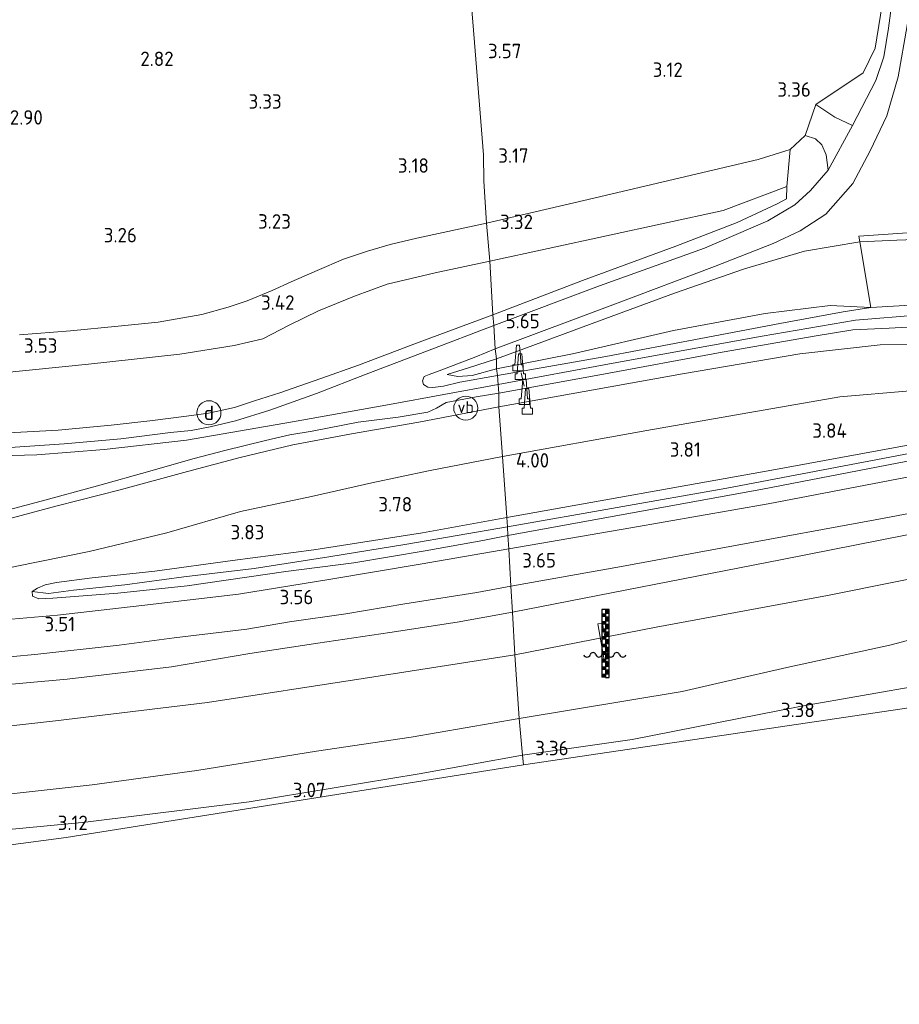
# Model space of a CAD drawing. Extents: x 141961 to 144947, y 416202 to 417778.
# Tile 2 of 122: x 142255 to 142364, y 416514 to 416637. Entities that reach past the tile are written whole.
import ezdxf
from ezdxf.enums import TextEntityAlignment as Align
from ezdxf.lldxf.tags import DXFTag

# ---------------------------------------------------------------- set-up
doc = ezdxf.new("R2010")
doc.units = 0
for name, color, linetype, lineweight in [('B-ME-BV-GELEIDECONSTRUCTIE-S', 210, 'Continuous', 25), ('B-ME-GR-GRAS-GV', 60, 'Continuous', 13), ('B-ME-GW-TALUD_KRUIN-G', 90, 'Continuous', 18), ('B-ME-GW-TALUD_TEEN-G', 90, 'Continuous', 18), ('B-ME-IE-MEUBILAIR_DIJKPAAL-S', 7, 'Continuous', 25), ('B-ME-IE-MEUBILAIR_WATERWEGMEUBILAIR-S', 150, 'Continuous', 25), ('B-ME-IE-MEUBILAIR_WEGMEUBILAIR_PARKEERMAATREGEL-G', 7, 'Continuous', 18), ('B-ME-IE-TERREINAFSCHEIDING_DOORGANG-G', 210, 'Continuous', 18), ('B-ME-IE-TERREINAFSCHEIDING_KUNSTMATIG_HEKWERK-G', 20, 'IE-TERREINAFSCHEIDING-KUNSTMATIG', 18), ('B-ME-KG-GRENS_OPNAME-G', 210, 'KG-OPNAME', 18), ('B-ME-KW-KUNSTWERK_BRUG-GV', 170, 'Continuous', 18), ('B-ME-OB-BEKLEDING_STEEN-GV', 30, 'Continuous', 18), ('B-ME-OG-HOOGTEPUNT-S', 7, 'Continuous', 25), ('B-ME-OG-WATER_GREPPEL-G', 160, 'Continuous', 18), ('B-ME-OG-WATER_SLOOT-G', 120, 'Continuous', 18), ('B-ME-OG-WATER_SLOOT-GV', 120, 'Continuous', 18), ('B-ME-VH-ONVERHARD-GV', 252, 'Continuous', 18), ('B-ME-VH-VERHARDING_ASFALT-GV', 252, 'Continuous', 18), ('B-ME-VW-VERKEERSTEKEN_DRAAGCONSTRUCTIE-S', 7, 'Continuous', 25), ('B-ME-WH-WINTERBED-G', 150, 'WH-WINTERBED', 18)]:
    doc.layers.add(name, color=color, linetype=linetype, lineweight=lineweight)
doc.styles.add('NLCS-ISO', font='NLCS-ISO.ttf')
doc.styles.add('NLCS-ISO-ANNOTATIVE-T18', font='NLCS-ISO.ttf', dxfattribs={"height": 1.8})
doc.styles.get("Standard").update_dxf_attribs({"font": 'arial.ttf'})
doc.linetypes.add('IE-TERREINAFSCHEIDING-KUNSTMATIG', pattern='A,4,[82,NLCS.SHX,S=0.75,R=90,X=0,Y=0],4,-2', length=10)
tags = doc.linetypes.add('KG-OPNAME', pattern='A,5.5,-2,["O",Standard,S=1.8,R=0,X=-0.5,Y=-0.9],-2,5.5,-2,[5,NLCS.SHX,S=0.75,R=0,X=0,Y=0],-2', length=19).pattern_tags.tags
tags[6] = DXFTag(74, 10)
tags = doc.linetypes.add('WH-WINTERBED', pattern='A,6,-3.5,["WB",Standard,S=1.8,R=0,X=-1.5,Y=-0.9],-3.5,6,-3.5,6,-3.5,6,-3.5,6,-3.5', length=51).pattern_tags.tags
tags[6] = DXFTag(74, 10)

# ---------------------------------------------------------------- blocks, each defined once
blk = doc.blocks.new('SAL-HOOGTELABEL-SO')
at = {"color": 0, "linetype": 'ByBlock', "lineweight": -2, "style": 'NLCS-ISO-ANNOTATIVE-T18'}
blk.add_attdef('HOOGTE', text='', height=1.8, dxfattribs=at).set_placement((2.79, 0), align=Align.RIGHT)
blk = doc.blocks.new('SIE-WEG_GELEIDECONSTRUCTIE-SO')
at = {"color": 0, "linetype": 'ByBlock', "lineweight": 18}
blk.add_lwpolyline([(0.4, -0.87), (0.2, 1.59), (-0.2, 1.59), (-0.4, -0.87), (-0.65, -0.87), (-0.65, -1.59), (0.65, -1.59), (0.65, -0.87)], close=True, dxfattribs=at)
blk = doc.blocks.new('SIE-WATER_WATERSTANDMETER-SO')
h = blk.add_hatch(color=256)
h.dxf.hatch_style = 1
h.paths.add_polyline_path([(0, 5.17), (-0.46, 5.17), (-0.46, 4.7), (0, 4.7)])
h = blk.add_hatch(color=256)
h.dxf.hatch_style = 1
h.paths.add_polyline_path([(0.46, 5.64), (0, 5.64), (0, 5.17), (0.46, 5.17)])
h = blk.add_hatch(color=256)
h.dxf.hatch_style = 1
h.paths.add_polyline_path([(0, 4.22), (-0.46, 4.22), (-0.46, 3.75), (0, 3.75)])
h = blk.add_hatch(color=256)
h.dxf.hatch_style = 1
h.paths.add_polyline_path([(0.46, 4.7), (0, 4.7), (0, 4.22), (0.46, 4.22)])
h = blk.add_hatch(color=256)
h.dxf.hatch_style = 1
h.paths.add_polyline_path([(0.46, 3.75), (0, 3.75), (0, 3.28), (0.46, 3.28)])
h = blk.add_hatch(color=256)
h.dxf.hatch_style = 1
h.paths.add_polyline_path([(0, 3.28), (-0.46, 3.28), (-0.46, 2.81), (0, 2.81)])
h = blk.add_hatch(color=256)
h.dxf.hatch_style = 1
h.paths.add_polyline_path([(0.46, 2.81), (0, 2.81), (0, 2.34), (0.46, 2.34)])
h = blk.add_hatch(color=256)
h.dxf.hatch_style = 1
h.paths.add_polyline_path([(0, 2.34), (-0.46, 2.34), (-0.46, 1.86), (0, 1.86)])
h = blk.add_hatch(color=256)
h.dxf.hatch_style = 1
h.paths.add_polyline_path([(0, 1.39), (-0.46, 1.39), (-0.46, 0.92), (0, 0.92)])
h = blk.add_hatch(color=256)
h.dxf.hatch_style = 1
h.paths.add_polyline_path([(0.46, 1.86), (0, 1.86), (0, 1.39), (0.46, 1.39)])
h = blk.add_hatch(color=256)
h.dxf.hatch_style = 1
h.paths.add_polyline_path([(0, 0.45), (-0.46, 0.45), (-0.46, -0.02), (0, -0.02)])
h = blk.add_hatch(color=256)
h.dxf.hatch_style = 1
h.paths.add_polyline_path([(0.46, 0.92), (0, 0.92), (0, 0.45), (0.46, 0.45)])
h = blk.add_hatch(color=256)
h.dxf.hatch_style = 1
h.paths.add_polyline_path([(0, -0.49), (-0.46, -0.49), (-0.46, -0.97), (0, -0.97)])
h = blk.add_hatch(color=256)
h.dxf.hatch_style = 1
h.paths.add_polyline_path([(0.46, -0.02), (0, -0.02), (0, -0.49), (0.46, -0.49)])
h = blk.add_hatch(color=256)
h.dxf.hatch_style = 1
h.paths.add_polyline_path([(0.46, -0.97), (0, -0.97), (0, -1.44), (0.46, -1.44)])
h = blk.add_hatch(color=256)
h.dxf.hatch_style = 1
h.paths.add_polyline_path([(0, -1.44), (-0.46, -1.44), (-0.46, -1.91), (0, -1.91)])
h = blk.add_hatch(color=256)
h.dxf.hatch_style = 1
h.paths.add_polyline_path([(0, -2.38), (-0.46, -2.38), (-0.46, -2.85), (0, -2.85)])
h = blk.add_hatch(color=256)
h.dxf.hatch_style = 1
h.paths.add_polyline_path([(0.46, -1.91), (0, -1.91), (0, -2.38), (0.46, -2.38)])
blk.add_lwpolyline([(0.46, -2.79), (0.46, 5.64), (-0.46, 5.64), (-0.46, -2.79)])
for points in [[(0.46, 5.64), (0, 5.64), (0, 5.17), (0.46, 5.17)], [(0.46, 5.17), (0, 5.17), (0, 4.7), (0.46, 4.7)], [(0.46, 4.7), (0, 4.7), (0, 4.22), (0.46, 4.22)], [(0.46, 4.22), (0, 4.22), (0, 3.75), (0.46, 3.75)], [(0.46, 3.75), (0, 3.75), (0, 3.28), (0.46, 3.28)], [(0.46, 3.28), (0, 3.28), (0, 2.81), (0.46, 2.81)], [(0.46, 2.81), (0, 2.81), (0, 2.34), (0.46, 2.34)], [(0.46, 2.34), (0, 2.34), (0, 1.86), (0.46, 1.86)], [(0.46, 1.86), (0, 1.86), (0, 1.39), (0.46, 1.39)], [(0.46, 1.39), (0, 1.39), (0, 0.92), (0.46, 0.92)], [(0.46, 0.92), (0, 0.92), (0, 0.45), (0.46, 0.45)], [(0.46, 0.45), (0, 0.45), (0, -0.02), (0.46, -0.02)], [(0.46, -0.02), (0, -0.02), (0, -0.49), (0.46, -0.49)], [(0.46, -0.49), (0, -0.49), (0, -0.97), (0.46, -0.97)], [(0.46, -0.97), (0, -0.97), (0, -1.44), (0.46, -1.44)], [(0.46, -1.44), (0, -1.44), (0, -1.91), (0.46, -1.91)], [(0.46, -1.91), (0, -1.91), (0, -2.38), (0.46, -2.38)], [(0.46, -2.38), (0, -2.38), (0, -2.85), (0.46, -2.85)]]:
    blk.add_lwpolyline(points, close=True)
for centre, radius, start, end in [((-1.55, -0.12), 0.381, 16.8947, 163.1053), ((-0.08, -0.12), 0.381, 16.8947, 163.1053), ((1.4, -0.12), 0.381, 16.8947, 163.1053), ((-2.31, 0.11), 0.413, 196.8947, 343.1053), ((-0.82, 0.1), 0.391, 196.8947, 343.1053), ((0.66, 0.1), 0.391, 196.8947, 343.1053), ((2.16, 0.11), 0.413, 196.8947, 343.1053)]:
    blk.add_arc(centre, radius, start, end)
blk = doc.blocks.new('SIE-DIJKPAAL-SO')
at = {"color": 0, "linetype": 'ByBlock', "lineweight": 18}
blk.add_circle((0, 0), 1.5, dxfattribs=at)
at = {"color": 0, "linetype": 'ByBlock', "lineweight": 18, "style": 'NLCS-ISO'}
blk.add_text('d', height=1.8, dxfattribs=at).set_placement((0, 0), align=Align.MIDDLE_CENTER)
blk = doc.blocks.new('SIE-WEG_PAAL_VERKEERSBORD-SO')
at = {"color": 0, "linetype": 'ByBlock', "lineweight": 18}
blk.add_circle((0, 0), 1.5, dxfattribs=at)
at = {"color": 0, "linetype": 'ByBlock', "lineweight": 18, "style": 'NLCS-ISO'}
blk.add_text('vb', height=1.5, dxfattribs=at).set_placement((0, 0.13), align=Align.MIDDLE_CENTER)

msp = doc.modelspace()

# ---------------------------------------------------------------- linework, layer by layer
at = {"layer": 'B-ME-GR-GRAS-GV'}
for points in [[(142301.43, 416756.67, 3.76), (142303.15, 416735.48, 3.33), (142305.05, 416712.16, 3.65), (142308.74, 416666.61, 2.83), (142311.36, 416634.34, 3.46), (142312.49, 416620.34, 3.1), (142312.53, 416617.05, 3.03), (142312.87, 416611.81, 3.33), (142304.16, 416609.95, 3.22), (142300.83, 416609.18, 3.17), (142298.01, 416608.32, 3.4), (142295.01, 416607.32, 3.32), (142291.72, 416605.94, 3.2), (142288.48, 416604.49, 3.34), (142286.13, 416603.41, 3.42), (142282.99, 416602.15, 3.37), (142280.65, 416601.35, 3.6), (142277.37, 416600.43, 3.67), (142271.89, 416599.46, 3.71), (142266.9, 416599, 3.58), (142260.98, 416598.4, 3.58), (142254.63, 416597.89, 3.54)], [(142349.4, 416748.59, 3.69), (142351.36, 416731.33, 3.6), (142354.9, 416707.03, 3.48), (142358.72, 416681.45, 3.47), (142361.31, 416662.89, 3.55), (142362.67, 416649.2, 3.55), (142362.53, 416644.07, 3.55), (142362.44, 416640.62, 3.56), (142361.34, 416633.66, 3.62), (142359.83, 416630.56, 3.52), (142353.93, 416626.6, 3.44), (142352.6, 416622.77, 3.42), (142350.73, 416621.01, 3.75), (142346.73, 416619.77, 3.28), (142325.01, 416614.64, 3.33), (142312.87, 416611.81, 3.33), (142312.53, 416617.05, 3.03), (142312.49, 416620.34, 3.1), (142311.36, 416634.34, 3.46), (142308.74, 416666.61, 2.83), (142305.05, 416712.16, 3.65), (142303.15, 416735.48, 3.33), (142301.43, 416756.67, 3.76)], [(142350.98, 416747.56, 3.58), (142354.55, 416720.74, 3.48), (142359.67, 416686.01, 3.42), (142361.85, 416670.95, 3.41), (142363.47, 416659.03, 3.45), (142364.08, 416649.62, 3.46), (142363.96, 416643.32, 3.43), (142363, 416636.15, 3.46), (142362.41, 416632.58, 3.42), (142361.4, 416629.63, 3.44), (142358.51, 416624, 3.44), (142356.29, 416625.04, 3.36), (142353.93, 416626.6, 3.44), (142359.83, 416630.56, 3.52), (142361.34, 416633.66, 3.62), (142362.44, 416640.62, 3.56), (142362.53, 416644.07, 3.55), (142362.67, 416649.2, 3.55), (142361.31, 416662.89, 3.55), (142358.72, 416681.45, 3.47), (142354.9, 416707.03, 3.48), (142351.36, 416731.33, 3.6), (142349.4, 416748.59, 3.69)], [(142368.42, 416610.82, 3.86), (142359.29, 416610.19, 3.82), (142359.43, 416609.49, 4), (142352.53, 416608.35, 4), (142345.03, 416606.13, 4.21), (142336.31, 416603.09, 4.66), (142326.02, 416599.31, 5.31), (142317.51, 416596.17, 5.8), (142314.12, 416594.91, 5.99), (142313.95, 416596.14, 5.72), (142328.94, 416601.77, 4.85), (142341.29, 416606.43, 4.34), (142348.61, 416609.3, 4.02), (142351.99, 416610.88, 3.84), (142355.19, 416612.94, 3.69), (142358.56, 416616.79, 3.62), (142360.73, 416620.84, 3.58), (142362.79, 416625.22, 3.5), (142364.19, 416630.09, 3.46), (142365.34, 416636.47, 3.46)], [(142254.63, 416597.89, 3.54), (142260.98, 416598.4, 3.58), (142266.9, 416599, 3.58), (142271.89, 416599.46, 3.71), (142277.37, 416600.43, 3.67), (142280.65, 416601.35, 3.6), (142282.99, 416602.15, 3.37), (142286.13, 416603.41, 3.42), (142288.48, 416604.49, 3.34), (142291.72, 416605.94, 3.2), (142295.01, 416607.32, 3.32), (142298.01, 416608.32, 3.4), (142300.83, 416609.18, 3.17), (142304.16, 416609.95, 3.22), (142312.87, 416611.81, 3.33), (142313.28, 416607.09, 3.42), (142306.46, 416605.62, 3.31), (142300.47, 416604.22, 3.31), (142296.39, 416602.71, 3.31), (142291.91, 416600.89, 3.5), (142288.23, 416599.11, 3.58), (142284.98, 416597.4, 3.69), (142281.39, 416596.57, 3.69), (142274.6, 416595.49, 3.69), (142263.21, 416594.25, 3.71), (142248.39, 416592.74, 3.65)], [(142248.39, 416592.74, 3.65), (142263.21, 416594.25, 3.71), (142274.6, 416595.49, 3.69), (142281.39, 416596.57, 3.69), (142284.98, 416597.4, 3.69), (142288.23, 416599.11, 3.58), (142291.91, 416600.89, 3.5), (142296.39, 416602.71, 3.31), (142300.47, 416604.22, 3.31), (142306.46, 416605.62, 3.31), (142313.28, 416607.09, 3.42), (142313.64, 416600.39, 5.81), (142304.11, 416596.86, 6.25), (142296.91, 416594.12, 6.35), (142292.19, 416592.44, 6.35), (142287.08, 416590.67, 6.34), (142283.93, 416589.67, 6.3), (142281.44, 416588.84, 6.27), (142278.19, 416588.12, 6.34), (142275.45, 416587.74, 6.33), (142270.86, 416587.16, 6.32), (142266.03, 416586.65, 6.3), (142259.43, 416586.01, 6.3), (142250.87, 416585.54, 6.27)], [(142250.87, 416585.54, 6.27), (142259.43, 416586.01, 6.3), (142266.03, 416586.65, 6.3), (142270.86, 416587.16, 6.32), (142275.45, 416587.74, 6.33), (142278.19, 416588.12, 6.34), (142281.44, 416588.84, 6.27), (142283.93, 416589.67, 6.3), (142287.08, 416590.67, 6.34), (142292.19, 416592.44, 6.35), (142296.91, 416594.12, 6.35), (142304.11, 416596.86, 6.25), (142313.64, 416600.39, 5.81), (142313.76, 416599.08, 5.74), (142305.51, 416595.92, 6.08), (142297.83, 416592.98, 6.34), (142291.64, 416590.59, 6.37), (142285.83, 416588.5, 6.37), (142281.56, 416587.19, 6.37), (142278.38, 416586.41, 6.41), (142276.03, 416585.97, 6.41), (142273.46, 416585.72, 6.41), (142267.26, 416584.95, 6.41), (142260.18, 416584.32, 6.41), (142253.43, 416583.87, 6.4)], [(142249.76, 416575.18, 6.42), (142257.31, 416577.16, 6.34), (142264.34, 416579.06, 6.42), (142270.85, 416580.89, 6.36), (142276.23, 416582.44, 6.31), (142280.2, 416583.49, 6.31), (142285.29, 416584.73, 6.27), (142288.32, 416585.42, 6.32), (142291.12, 416585.88, 6.39), (142296.85, 416587.02, 6.33), (142301.86, 416587.63, 6.32), (142305.56, 416588.27, 6.32), (142306.64, 416588.77, 6.32), (142307.83, 416589.45, 6.32), (142311.58, 416590.18, 6.32), (142314.38, 416590.63, 6.39), (142314.41, 416588.91, 6.36), (142304.41, 416587.02, 6.34), (142296.02, 416585.55, 6.29), (142288.69, 416584.19, 6.25), (142282.15, 416582.59, 6.25), (142275.55, 416580.85, 6.31), (142267.16, 416578.59, 6.34), (142259.29, 416576.59, 6.46), (142249.2, 416573.88, 6.31)], [(142376.76, 416586.23, 3.75), (142348.43, 416581.02, 3.72), (142315.38, 416575.13, 3.72), (142314.85, 416582.74, 4.19), (142332.85, 416585.96, 4.2), (142344.76, 416588.03, 4.2), (142356.94, 416590.17, 4.35), (142365.71, 416590.92, 4.35)], [(142249.2, 416573.88, 6.31), (142259.29, 416576.59, 6.46), (142267.16, 416578.59, 6.34), (142275.55, 416580.85, 6.31), (142282.15, 416582.59, 6.25), (142288.69, 416584.19, 6.25), (142296.02, 416585.55, 6.29), (142304.41, 416587.02, 6.34), (142314.41, 416588.91, 6.36), (142314.85, 416582.74, 4.19), (142305.64, 416580.95, 4.1), (142298.54, 416579.44, 4.11), (142291.01, 416577.76, 4.24), (142282.16, 416575.86, 4.14), (142273, 416573.19, 4.02), (142263.3, 416570.9, 4.03), (142254.08, 416569.01, 4.13)], [(142365.12, 416580.12, 3.59), (142347.98, 416576.83, 3.54), (142330.86, 416573.85, 3.54), (142315.66, 416571.22, 3.54), (142315.53, 416572.88, 3.66), (142347.29, 416578.65, 3.64), (142377.21, 416584.44, 3.67)], [(142254.08, 416569.01, 4.13), (142263.3, 416570.9, 4.03), (142273, 416573.19, 4.02), (142282.16, 416575.86, 4.14), (142291.01, 416577.76, 4.24), (142298.54, 416579.44, 4.11), (142305.64, 416580.95, 4.1), (142314.85, 416582.74, 4.19), (142315.38, 416575.13, 3.72), (142304.88, 416573.21, 3.73), (142291.34, 416571.1, 3.79), (142281.18, 416569.78, 3.79), (142271.48, 416568.43, 3.75), (142263.67, 416567.59, 3.75), (142259.23, 416567, 3.75), (142257.83, 416566.71, 3.75), (142256.85, 416566.33, 3.72), (142256.17, 416565.9, 3.71), (142256.23, 416565.32, 3.71), (142257.04, 416564.99, 3.71), (142258.76, 416565.05, 3.71), (142261.45, 416565.29, 3.71), (142266.86, 416565.7, 3.61), (142275.51, 416566.61, 3.64), (142287.84, 416568.39, 3.61), (142296.33, 416569.47, 3.58), (142305.2, 416570.95, 3.66), (142312.42, 416572.26, 3.65), (142315.53, 416572.88, 3.66), (142315.66, 416571.22, 3.54), (142304.6, 416569.29, 3.79), (142293.21, 416567.39, 3.64), (142281.91, 416565.57, 3.64), (142269.88, 416564.14, 3.65), (142259.36, 416562.96, 3.71), (142250.72, 416562.21, 3.65)], [(142248.37, 416557.31, 3.6), (142256.54, 416558.02, 3.55), (142267.05, 416559.19, 3.55), (142273.92, 416560.11, 3.5), (142282.97, 416561.19, 3.48), (142288.3, 416562.12, 3.46), (142295.33, 416563.12, 3.47), (142302.68, 416564.34, 3.52), (142311.66, 416565.79, 3.47), (142315.9, 416566.54, 3.47), (142316.09, 416563.3, 3.29), (142309.21, 416562.08, 3.21), (142300.8, 416560.77, 3.24), (142291.84, 416559.47, 3.18), (142283.34, 416558.18, 3.23), (142273.55, 416556.51, 3.14), (142260.57, 416554.97, 3.18), (142244.37, 416553.5, 3.23)], [(142244.37, 416553.5, 3.23), (142260.57, 416554.97, 3.18), (142273.55, 416556.51, 3.14), (142283.34, 416558.18, 3.23), (142291.84, 416559.47, 3.18), (142300.8, 416560.77, 3.24), (142309.21, 416562.08, 3.21), (142316.09, 416563.3, 3.29), (142316.38, 416558.01, 0.56), (142297.47, 416555.04, 0.56), (142278.07, 416552.06, 0.56), (142259.11, 416549.75, 0.56), (142242.06, 416547.84, 0.56)], [(142249.42, 416540.22, 0.56), (142263.66, 416541.8, 0.56), (142276.72, 416543.58, 0.56), (142291.64, 416545.97, 0.56), (142303.45, 416547.75, 0.56), (142316.95, 416550.04, 0.56), (142317.35, 416545.48, 3.35), (142304.47, 416543.14, 3.09), (142283.26, 416539.68, 2.99), (142262.83, 416537.12, 3.02), (142248.46, 416535.77, 3.19)]]:
    msp.add_polyline3d(points, dxfattribs=at)
for points in [[(142326.94, 416604.01, 4.99), (142313.76, 416599.08, 5.74), (142313.64, 416600.39, 5.81), (142324.83, 416604.68, 5.38), (142336.47, 416608.94, 4.46), (142344.13, 416611.91, 4.29), (142349.1, 416614.24, 4.2), (142350.26, 416614.84, 4.14), (142350.32, 416616.38, 3.64), (142350.73, 416621.01, 3.75), (142352.6, 416622.77, 3.42), (142353.88, 416622.34, 3.47), (142354.7, 416621.57, 3.47), (142355.24, 416620.33, 3.56), (142355.48, 416618.43, 3.58), (142353.29, 416615.88, 3.65), (142351.3, 416614.12, 3.89), (142347.95, 416612.1, 4.01), (142340.05, 416608.72, 4.51)], [(142342.36, 416613.39, 3.61), (142313.28, 416607.09, 3.42), (142312.87, 416611.81, 3.33), (142325.01, 416614.64, 3.33), (142346.73, 416619.77, 3.28), (142350.73, 416621.01, 3.75), (142350.32, 416616.38, 3.64)], [(142324.83, 416604.68, 5.38), (142313.64, 416600.39, 5.81), (142313.28, 416607.09, 3.42), (142342.36, 416613.39, 3.61), (142350.32, 416616.38, 3.64), (142350.26, 416614.84, 4.14), (142349.1, 416614.24, 4.2), (142344.13, 416611.91, 4.29), (142336.47, 416608.94, 4.46)], [(142359.43, 416609.49, 4), (142360.79, 416601.3, 6.29), (142355.74, 416601.55, 6.36), (142347.61, 416600.57, 6.38), (142336.19, 416598.42, 6.4), (142323.58, 416595.51, 6.4), (142314.11, 416593.64, 6.27), (142314.12, 416594.91, 5.99), (142317.51, 416596.17, 5.8), (142326.02, 416599.31, 5.31), (142336.31, 416603.09, 4.66), (142345.03, 416606.13, 4.21), (142352.53, 416608.35, 4)], [(142327.74, 416595.21, 6.4), (142314.23, 416592.82, 6.4), (142314.11, 416593.64, 6.27), (142323.58, 416595.51, 6.4), (142336.19, 416598.42, 6.4), (142347.61, 416600.57, 6.38), (142355.74, 416601.55, 6.36), (142360.79, 416601.3, 6.29), (142357.36, 416600.78, 6.25), (142349.45, 416599.32, 6.28), (142339.58, 416597.46, 6.4)], [(142388.59, 416596.81, 6.64), (142392.3, 416596.75, 6.64), (142398.01, 416597.29, 6.58), (142398.29, 416595.49, 6.49), (142392.3, 416595.04, 6.49), (142382.96, 416595.55, 6.57), (142374.08, 416596.74, 6.57), (142361.96, 416596.67, 6.5), (142351.96, 416595.51, 6.39), (142337.3, 416593.05, 6.34), (142314.41, 416588.91, 6.36), (142314.38, 416590.63, 6.39), (142326.98, 416592.93, 6.42), (142342.24, 416595.75, 6.37), (142353.97, 416597.79, 6.37), (142358.56, 416598.52, 6.46), (142363.08, 416598.75, 6.51), (142368.39, 416599.04, 6.53), (142373.3, 416598.83, 6.53), (142378.2, 416598.25, 6.59), (142383.48, 416597.45, 6.64)], [(142382.96, 416595.55, 6.57), (142392.3, 416595.04, 6.49), (142398.29, 416595.49, 6.49), (142399.07, 416589.79, 3.92), (142396.08, 416589.21, 3.97), (142392.89, 416588.87, 3.99), (142388.66, 416589.05, 4.1), (142382.05, 416589.84, 4.22), (142373.84, 416590.83, 4.35), (142365.71, 416590.92, 4.35), (142356.94, 416590.17, 4.35), (142344.76, 416588.03, 4.2), (142332.85, 416585.96, 4.2), (142314.85, 416582.74, 4.19), (142314.41, 416588.91, 6.36), (142337.3, 416593.05, 6.34), (142351.96, 416595.51, 6.39), (142361.96, 416596.67, 6.5), (142374.08, 416596.74, 6.57)], [(142307.95, 416592.94, 6.07), (142309.27, 416592.69, 6.1), (142311.08, 416592.84, 6.19), (142314.11, 416593.64, 6.27), (142314.23, 416592.82, 6.4), (142309.52, 416591.99, 6.32), (142307.48, 416591.51, 6.32), (142306.17, 416591.32, 6.3), (142305.52, 416591.37, 6.29), (142305, 416591.71, 6.26), (142304.89, 416592.17, 6.22), (142305.08, 416592.69, 6.18), (142305.69, 416592.95, 6.18), (142306.95, 416593.43, 6.13), (142311.54, 416595.15, 5.79), (142313.95, 416596.14, 5.72), (142314.12, 416594.91, 5.99), (142310.6, 416593.8, 5.96)], [(142311.08, 416592.84, 6.19), (142309.27, 416592.69, 6.1), (142307.95, 416592.94, 6.07), (142310.6, 416593.8, 5.96), (142314.12, 416594.91, 5.99), (142314.11, 416593.64, 6.27)], [(142342.85, 416578.76, 3.33), (142315.48, 416573.95, 3.33), (142315.38, 416575.13, 3.72), (142348.43, 416581.02, 3.72), (142376.76, 416586.23, 3.75), (142377.55, 416586.18, 3.77), (142378.05, 416585.53, 3.8), (142376.38, 416585.04, 3.59), (142368.4, 416583.64, 3.62)], [(142347.29, 416578.65, 3.64), (142315.53, 416572.88, 3.66), (142315.48, 416573.95, 3.33), (142342.85, 416578.76, 3.33), (142368.4, 416583.64, 3.62), (142376.38, 416585.04, 3.59), (142378.05, 416585.53, 3.8), (142377.92, 416584.86, 3.7), (142377.21, 416584.44, 3.67)], [(142349.72, 416569.9, 3.29), (142316.09, 416563.3, 3.29), (142315.9, 416566.54, 3.47), (142329.68, 416569.02, 3.47), (142343.67, 416571.58, 3.47), (142361.35, 416574.82, 3.5), (142377.26, 416577.84, 3.73), (142392.73, 416580.25, 3.63), (142394.31, 416580.28, 3.72), (142394.48, 416579.28, 3.66), (142394.7, 416578.07, 3.59), (142394.08, 416577.95, 3.55), (142371.44, 416574.16, 3.44)], [(142261.35, 416566.04, 3.41), (142258.24, 416565.66, 3.41), (142256.17, 416565.9, 3.71), (142256.85, 416566.33, 3.72), (142257.83, 416566.71, 3.75), (142259.23, 416567, 3.75), (142263.67, 416567.59, 3.75), (142271.48, 416568.43, 3.75), (142281.18, 416569.78, 3.79), (142291.34, 416571.1, 3.79), (142304.88, 416573.21, 3.73), (142315.38, 416575.13, 3.72), (142315.48, 416573.95, 3.33), (142302.91, 416571.79, 3.33), (142293.19, 416570.22, 3.34), (142283.88, 416568.78, 3.34), (142275.1, 416567.74, 3.37), (142267.74, 416566.73, 3.37)], [(142266.86, 416565.7, 3.61), (142261.45, 416565.29, 3.71), (142258.76, 416565.05, 3.71), (142257.04, 416564.99, 3.71), (142256.23, 416565.32, 3.71), (142256.17, 416565.9, 3.71), (142258.24, 416565.66, 3.41), (142261.35, 416566.04, 3.41), (142267.74, 416566.73, 3.37), (142275.1, 416567.74, 3.37), (142283.88, 416568.78, 3.34), (142293.19, 416570.22, 3.34), (142302.91, 416571.79, 3.33), (142315.48, 416573.95, 3.33), (142315.53, 416572.88, 3.66), (142312.42, 416572.26, 3.65), (142305.2, 416570.95, 3.66), (142296.33, 416569.47, 3.58), (142287.84, 416568.39, 3.61), (142275.51, 416566.61, 3.64)], [(142334.01, 416561.46, 0.56), (142316.38, 416558.01, 0.56), (142316.09, 416563.3, 3.29), (142349.72, 416569.9, 3.29), (142371.44, 416574.16, 3.44), (142372.15, 416568.77, 0.56), (142355.4, 416565.4, 0.56)], [(142374.37, 416562.17, 0.56), (142374.43, 416561.43, 1.09), (142374.82, 416561.48, 1.15), (142377.39, 416561.22, 1.34), (142379.19, 416560.49, 1.45), (142380.33, 416559.27, 1.5), (142381.38, 416554.65, 1.72), (142381.75, 416554.42, 1.72), (142389.7, 416555.4, 1.72), (142391, 416555.06, 1.72), (142379.12, 416553.41, 3.22), (142378.3, 416555.51, 3.18), (142377.71, 416556.33, 3.31), (142376.7, 416556.14, 3.23), (142373.02, 416555.46, 3.23), (142367.38, 416554.26, 3.32), (142352.14, 416551.58, 3.15), (142331.04, 416547.46, 3.31), (142317.35, 416545.48, 3.35), (142316.95, 416550.04, 0.56), (142337.27, 416553.43, 0.56), (142342.65, 416554.66, 0.56), (142350.71, 416556.51, 0.56), (142363.15, 416559.19, 0.56)], [(142378.76, 416553.36, 3.35), (142317.47, 416544.27, 3.48), (142317.35, 416545.48, 3.35), (142331.04, 416547.46, 3.31), (142352.14, 416551.58, 3.15), (142367.38, 416554.26, 3.32), (142373.02, 416555.46, 3.23), (142376.7, 416556.14, 3.23), (142377.71, 416556.33, 3.31)], [(142260.41, 416535.2, 3.2), (142185.92, 416525.36, 3.34), (142185.65, 416530.06, 3.21), (142191.96, 416530.27, 3.22), (142217.08, 416532.11, 3.32), (142217, 416532.62, 3.24), (142222.93, 416533.21, 3.18), (142231.42, 416534.04, 3.08), (142248.46, 416535.77, 3.19), (142262.83, 416537.12, 3.02), (142283.26, 416539.68, 2.99), (142304.47, 416543.14, 3.09), (142317.35, 416545.48, 3.35), (142317.47, 416544.27, 3.48)]]:
    msp.add_polyline3d(points, close=True, dxfattribs=at)
at = {"layer": 'B-ME-GW-TALUD_KRUIN-G'}
for points in [[(142314.11, 416593.64, 6.27), (142323.58, 416595.51, 6.4), (142336.19, 416598.42, 6.4), (142347.61, 416600.57, 6.38), (142355.74, 416601.55, 6.36), (142360.79, 416601.3, 6.29), (142365.76, 416601.59, 6.47), (142370.38, 416601.62, 6.46), (142375.1, 416601.29, 6.51), (142380.73, 416600.54, 6.54), (142385.7, 416599.85, 6.63), (142390.51, 416599.41, 6.56), (142394.16, 416599.37, 6.6)], [(142398.29, 416595.49, 6.49), (142392.3, 416595.04, 6.49), (142382.96, 416595.55, 6.57), (142374.08, 416596.74, 6.57), (142361.96, 416596.67, 6.5), (142351.96, 416595.51, 6.39), (142337.3, 416593.05, 6.34), (142314.41, 416588.91, 6.36)], [(142307.95, 416592.94, 6.07), (142309.27, 416592.69, 6.1), (142311.08, 416592.84, 6.19), (142314.11, 416593.64, 6.27)], [(142172.67, 416557.56, 3.91), (142173.41, 416558.27, 4.05), (142174.57, 416558.67, 4.19), (142178.74, 416559.44, 4.38), (142184.86, 416560.54, 4.58), (142192.19, 416561.74, 4.85), (142202.03, 416563.32, 5.25), (142213.2, 416565.29, 5.56), (142222.37, 416567.42, 5.87), (142232.37, 416569.66, 5.98), (142240.39, 416571.58, 6.21), (142249.2, 416573.88, 6.31), (142259.29, 416576.59, 6.46), (142267.16, 416578.59, 6.34), (142275.55, 416580.85, 6.31), (142282.15, 416582.59, 6.25), (142288.69, 416584.19, 6.25), (142296.02, 416585.55, 6.29), (142304.41, 416587.02, 6.34), (142314.41, 416588.91, 6.36)]]:
    msp.add_polyline3d(points, dxfattribs=at)
at = {"layer": 'B-ME-GW-TALUD_TEEN-G'}
for points in [[(142350.32, 416616.38, 3.64), (142342.36, 416613.39, 3.61), (142313.28, 416607.09, 3.42)], [(142393.01, 416605.61, 3.98), (142386.83, 416606.27, 3.99), (142381.22, 416607.63, 4), (142376.15, 416609.13, 4), (142369.59, 416609.92, 4), (142364.04, 416609.71, 4), (142359.43, 416609.49, 4), (142352.53, 416608.35, 4), (142345.03, 416606.13, 4.21), (142336.31, 416603.09, 4.66), (142326.02, 416599.31, 5.31), (142317.51, 416596.17, 5.8), (142314.12, 416594.91, 5.99)], [(142248.39, 416592.74, 3.65), (142263.21, 416594.25, 3.71), (142274.6, 416595.49, 3.69), (142281.39, 416596.57, 3.69), (142284.98, 416597.4, 3.69), (142288.23, 416599.11, 3.58), (142291.91, 416600.89, 3.5), (142296.39, 416602.71, 3.31), (142300.47, 416604.22, 3.31), (142306.46, 416605.62, 3.31), (142313.28, 416607.09, 3.42)], [(142314.12, 416594.91, 5.99), (142310.6, 416593.8, 5.96), (142307.95, 416592.94, 6.07)], [(142314.85, 416582.74, 4.19), (142332.85, 416585.96, 4.2), (142344.76, 416588.03, 4.2), (142356.94, 416590.17, 4.35), (142365.71, 416590.92, 4.35), (142373.84, 416590.83, 4.35), (142382.05, 416589.84, 4.22), (142388.66, 416589.05, 4.1), (142392.89, 416588.87, 3.99), (142396.08, 416589.21, 3.97), (142399.07, 416589.79, 3.92)], [(142172.67, 416557.56, 3.91), (142176.48, 416557.8, 3.91), (142182.74, 416558.33, 3.84), (142190.08, 416559.28, 3.88), (142197.77, 416560.1, 3.81), (142206.09, 416561.08, 3.81), (142212.84, 416561.38, 3.74), (142222.33, 416562.38, 3.79), (142228.67, 416563.19, 3.75), (142237.36, 416564.84, 3.89), (142244.52, 416566.9, 3.98), (142254.08, 416569.01, 4.13), (142263.3, 416570.9, 4.03), (142273, 416573.19, 4.02), (142282.16, 416575.86, 4.14), (142291.01, 416577.76, 4.24), (142298.54, 416579.44, 4.11), (142305.64, 416580.95, 4.1), (142314.85, 416582.74, 4.19)]]:
    msp.add_polyline3d(points, dxfattribs=at)
at = {"layer": 'B-ME-IE-MEUBILAIR_WEGMEUBILAIR_PARKEERMAATREGEL-G'}
msp.add_polyline3d([(142317.55, 416591.48, 6.4), (142317.18, 416593.14, 6.37)], dxfattribs=at)
at = {"layer": 'B-ME-IE-TERREINAFSCHEIDING_DOORGANG-G'}
for points in [[(142352.6, 416622.77, 3.42), (142353.93, 416626.6, 3.44)], [(142350.73, 416621.01, 3.75), (142350.32, 416616.38, 3.64)]]:
    msp.add_polyline3d(points, dxfattribs=at)
at = {"layer": 'B-ME-IE-TERREINAFSCHEIDING_KUNSTMATIG_HEKWERK-G'}
for points in [[(142353.93, 416626.6, 3.44), (142359.83, 416630.56, 3.52), (142361.34, 416633.66, 3.62), (142362.44, 416640.62, 3.56), (142362.53, 416644.07, 3.55)], [(142352.6, 416622.77, 3.42), (142350.73, 416621.01, 3.75), (142346.73, 416619.77, 3.28), (142325.01, 416614.64, 3.33), (142312.87, 416611.81, 3.33)], [(142313.64, 416600.39, 5.81), (142324.83, 416604.68, 5.38), (142336.47, 416608.94, 4.46), (142344.13, 416611.91, 4.29), (142349.1, 416614.24, 4.2), (142350.26, 416614.84, 4.14), (142350.32, 416616.38, 3.64)], [(142254.63, 416597.89, 3.54), (142260.98, 416598.4, 3.58), (142266.9, 416599, 3.58), (142271.89, 416599.46, 3.71), (142277.37, 416600.43, 3.67), (142280.65, 416601.35, 3.6), (142282.99, 416602.15, 3.37), (142286.13, 416603.41, 3.42), (142288.48, 416604.49, 3.34), (142291.72, 416605.94, 3.2), (142295.01, 416607.32, 3.32), (142298.01, 416608.32, 3.4), (142300.83, 416609.18, 3.17), (142304.16, 416609.95, 3.22), (142312.87, 416611.81, 3.33)], [(142313.64, 416600.39, 5.81), (142304.11, 416596.86, 6.25), (142296.91, 416594.12, 6.35), (142292.19, 416592.44, 6.35), (142287.08, 416590.67, 6.34), (142283.93, 416589.67, 6.3), (142281.44, 416588.84, 6.27), (142278.19, 416588.12, 6.34), (142275.45, 416587.74, 6.33), (142270.86, 416587.16, 6.32), (142266.03, 416586.65, 6.3), (142259.43, 416586.01, 6.3), (142250.87, 416585.54, 6.27)], [(142317.35, 416545.48, 3.35), (142331.04, 416547.46, 3.31), (142352.14, 416551.58, 3.15), (142367.38, 416554.26, 3.32), (142373.02, 416555.46, 3.23), (142376.7, 416556.14, 3.23)], [(142217, 416532.62, 3.24), (142222.93, 416533.21, 3.18), (142231.42, 416534.04, 3.08), (142248.46, 416535.77, 3.19), (142262.83, 416537.12, 3.02), (142283.26, 416539.68, 2.99), (142304.47, 416543.14, 3.09), (142317.35, 416545.48, 3.35)]]:
    msp.add_polyline3d(points, dxfattribs=at)
at = {"layer": 'B-ME-KG-GRENS_OPNAME-G'}
for points in [[(142317.47, 416544.27, 3.48), (142378.76, 416553.36, 3.35), (142379.12, 416553.41, 3.22), (142391, 416555.06, 1.72), (142397.5, 416556.17, 1.86), (142398.01, 416556.08, 0.62), (142406.09, 416557.17, 0.62), (142406.53, 416557.42, 1.86), (142411.24, 416558.05, 1.89), (142414.19, 416558.41, 3.58), (142415.32, 416558.59, 3.62), (142439.33, 416562.08, 3.71)], [(142015.5, 416514.42, 2.6), (142076.96, 416518.19, 2.95), (142078.4, 416518.29, 2), (142079.83, 416518.38, 2.96), (142108.72, 416520.28, 3.47), (142116.81, 416520.82, 3.5), (142121.12, 416521.1, 3.39), (142185.92, 416525.36, 3.34), (142260.41, 416535.2, 3.2), (142317.47, 416544.27, 3.48)]]:
    msp.add_polyline3d(points, dxfattribs=at)
at = {"layer": 'B-ME-KW-KUNSTWERK_BRUG-GV'}
msp.add_polyline3d([(142328.15, 416557.23, 1.41), (142327.58, 416557.14, 1.41), (142326.76, 416561.85, 1.41), (142327.34, 416561.92, 1.41)], close=True, dxfattribs=at)
at = {"layer": 'B-ME-OB-BEKLEDING_STEEN-GV'}
for points in [[(142375.82, 416610.05, 3.84), (142381.42, 416608.81, 3.84), (142383.75, 416607.8, 3.96), (142383.77, 416607.66, 3.98), (142392.52, 416608.8, 3.98), (142392.88, 416606.7, 3.98), (142393.01, 416605.61, 3.98), (142386.83, 416606.27, 3.99), (142381.22, 416607.63, 4), (142376.15, 416609.13, 4), (142369.59, 416609.92, 4), (142364.04, 416609.71, 4), (142359.43, 416609.49, 4), (142359.29, 416610.19, 3.82), (142368.42, 416610.82, 3.86), (142370.67, 416610.85, 3.86), (142372.89, 416610.74, 3.85)], [(142386.83, 416606.27, 3.99), (142393.01, 416605.61, 3.98), (142396.93, 416606.1, 3.98), (142397.6, 416601.59, 6), (142393.83, 416601.05, 6.1), (142394.16, 416599.37, 6.6), (142390.51, 416599.41, 6.56), (142385.7, 416599.85, 6.63), (142380.73, 416600.54, 6.54), (142375.1, 416601.29, 6.51), (142370.38, 416601.62, 6.46), (142365.76, 416601.59, 6.47), (142360.79, 416601.3, 6.29), (142359.43, 416609.49, 4), (142364.04, 416609.71, 4), (142369.59, 416609.92, 4), (142376.15, 416609.13, 4), (142381.22, 416607.63, 4)]]:
    msp.add_polyline3d(points, close=True, dxfattribs=at)
at = {"layer": 'B-ME-OG-WATER_GREPPEL-G'}
for points in [[(142315.48, 416573.95, 3.33), (142342.85, 416578.76, 3.33), (142368.4, 416583.64, 3.62), (142376.38, 416585.04, 3.59)], [(142315.48, 416573.95, 3.33), (142302.91, 416571.79, 3.33), (142293.19, 416570.22, 3.34), (142283.88, 416568.78, 3.34), (142275.1, 416567.74, 3.37), (142267.74, 416566.73, 3.37), (142261.35, 416566.04, 3.41), (142258.24, 416565.66, 3.41)]]:
    msp.add_polyline3d(points, dxfattribs=at)
at = {"layer": 'B-ME-OG-WATER_SLOOT-G'}
for points in [[(142378.05, 416585.53, 3.8), (142377.55, 416586.18, 3.77), (142376.76, 416586.23, 3.75), (142348.43, 416581.02, 3.72), (142315.38, 416575.13, 3.72)], [(142315.53, 416572.88, 3.66), (142347.29, 416578.65, 3.64), (142377.21, 416584.44, 3.67), (142377.92, 416584.86, 3.7), (142378.05, 416585.53, 3.8)], [(142315.38, 416575.13, 3.72), (142304.88, 416573.21, 3.73), (142291.34, 416571.1, 3.79), (142281.18, 416569.78, 3.79), (142271.48, 416568.43, 3.75), (142263.67, 416567.59, 3.75), (142259.23, 416567, 3.75), (142257.83, 416566.71, 3.75), (142256.85, 416566.33, 3.72), (142256.17, 416565.9, 3.71)], [(142371.44, 416574.16, 3.44), (142349.72, 416569.9, 3.29), (142316.09, 416563.3, 3.29)], [(142315.53, 416572.88, 3.66), (142312.42, 416572.26, 3.65), (142305.2, 416570.95, 3.66), (142296.33, 416569.47, 3.58), (142287.84, 416568.39, 3.61), (142275.51, 416566.61, 3.64), (142266.86, 416565.7, 3.61), (142261.45, 416565.29, 3.71), (142258.76, 416565.05, 3.71), (142257.04, 416564.99, 3.71)], [(142257.04, 416564.99, 3.71), (142256.23, 416565.32, 3.71), (142256.17, 416565.9, 3.71)], [(142244.37, 416553.5, 3.23), (142260.57, 416554.97, 3.18), (142273.55, 416556.51, 3.14), (142283.34, 416558.18, 3.23), (142291.84, 416559.47, 3.18), (142300.8, 416560.77, 3.24), (142309.21, 416562.08, 3.21), (142316.09, 416563.3, 3.29)]]:
    msp.add_polyline3d(points, dxfattribs=at)
at = {"layer": 'B-ME-OG-WATER_SLOOT-GV'}
msp.add_polyline3d([(142375.01, 416567.44, 0.56), (142375.81, 416567.4, 0.56), (142377.26, 416567.63, 0.56), (142377.67, 416565.32, 0.56), (142375.86, 416564.76, 0.56), (142374.91, 416563.89, 0.56), (142374.53, 416563.17, 0.56), (142374.34, 416562.52, 0.56), (142374.37, 416562.17, 0.56), (142363.15, 416559.19, 0.56), (142350.71, 416556.51, 0.56), (142342.65, 416554.66, 0.56), (142337.27, 416553.43, 0.56), (142316.95, 416550.04, 0.56), (142316.38, 416558.01, 0.56), (142334.01, 416561.46, 0.56), (142355.4, 416565.4, 0.56), (142372.15, 416568.77, 0.56), (142372.93, 416568.92, 0.56), (142373.79, 416568.04, 0.56)], close=True, dxfattribs=at)
msp.add_polyline3d([(142242.06, 416547.84, 0.56), (142259.11, 416549.75, 0.56), (142278.07, 416552.06, 0.56), (142297.47, 416555.04, 0.56), (142316.38, 416558.01, 0.56), (142316.95, 416550.04, 0.56), (142303.45, 416547.75, 0.56), (142291.64, 416545.97, 0.56), (142276.72, 416543.58, 0.56), (142263.66, 416541.8, 0.56), (142249.42, 416540.22, 0.56)], dxfattribs=at)
at = {"layer": 'B-ME-VH-ONVERHARD-GV'}
msp.add_polyline3d([(142358.51, 416624, 3.44), (142355.48, 416618.43, 3.58), (142355.24, 416620.33, 3.56), (142354.7, 416621.57, 3.47), (142353.88, 416622.34, 3.47), (142352.6, 416622.77, 3.42), (142353.93, 416626.6, 3.44), (142356.29, 416625.04, 3.36)], close=True, dxfattribs=at)
at = {"layer": 'B-ME-VH-VERHARDING_ASFALT-GV'}
for points in [[(142366.12, 416641.91, 3.52), (142365.34, 416636.47, 3.46), (142364.19, 416630.09, 3.46), (142362.79, 416625.22, 3.5), (142360.73, 416620.84, 3.58), (142358.56, 416616.79, 3.62), (142355.19, 416612.94, 3.69), (142351.99, 416610.88, 3.84), (142348.61, 416609.3, 4.02), (142341.29, 416606.43, 4.34), (142328.94, 416601.77, 4.85), (142313.95, 416596.14, 5.72), (142313.76, 416599.08, 5.74), (142326.94, 416604.01, 4.99), (142340.05, 416608.72, 4.51), (142347.95, 416612.1, 4.01), (142351.3, 416614.12, 3.89), (142353.29, 416615.88, 3.65), (142355.48, 416618.43, 3.58), (142358.51, 416624, 3.44), (142361.4, 416629.63, 3.44), (142362.41, 416632.58, 3.42), (142363, 416636.15, 3.46), (142363.96, 416643.32, 3.43)], [(142368.39, 416599.04, 6.53), (142363.08, 416598.75, 6.51), (142358.56, 416598.52, 6.46), (142353.97, 416597.79, 6.37), (142342.24, 416595.75, 6.37), (142326.98, 416592.93, 6.42), (142314.38, 416590.63, 6.39), (142314.3, 416591.72, 6.39), (142314.23, 416592.82, 6.4), (142327.74, 416595.21, 6.4), (142339.58, 416597.46, 6.4), (142349.45, 416599.32, 6.28), (142357.36, 416600.78, 6.25), (142360.79, 416601.3, 6.29), (142365.76, 416601.59, 6.47)], [(142253.43, 416583.87, 6.4), (142260.18, 416584.32, 6.41), (142267.26, 416584.95, 6.41), (142273.46, 416585.72, 6.41), (142276.03, 416585.97, 6.41), (142278.38, 416586.41, 6.41), (142281.56, 416587.19, 6.37), (142285.83, 416588.5, 6.37), (142291.64, 416590.59, 6.37), (142297.83, 416592.98, 6.34), (142305.51, 416595.92, 6.08), (142313.76, 416599.08, 5.74), (142313.95, 416596.14, 5.72), (142311.54, 416595.15, 5.79), (142306.95, 416593.43, 6.13), (142305.69, 416592.95, 6.18), (142305.08, 416592.69, 6.18), (142304.89, 416592.17, 6.22), (142305, 416591.71, 6.26), (142305.52, 416591.37, 6.29), (142306.17, 416591.32, 6.3), (142307.48, 416591.51, 6.32), (142309.52, 416591.99, 6.32), (142314.23, 416592.82, 6.4), (142314.3, 416591.72, 6.39), (142314.38, 416590.63, 6.39), (142311.58, 416590.18, 6.32), (142307.83, 416589.45, 6.32), (142306.64, 416588.77, 6.32), (142305.56, 416588.27, 6.32), (142301.86, 416587.63, 6.32), (142296.85, 416587.02, 6.33), (142291.12, 416585.88, 6.39), (142288.32, 416585.42, 6.32), (142285.29, 416584.73, 6.27), (142280.2, 416583.49, 6.31), (142276.23, 416582.44, 6.31), (142270.85, 416580.89, 6.36), (142264.34, 416579.06, 6.42), (142257.31, 416577.16, 6.34), (142249.76, 416575.18, 6.42)], [(142443.26, 416591.76, 3.73), (142431, 416589.12, 3.69), (142419.4, 416586.35, 3.62), (142411.91, 416584.61, 3.61), (142407.31, 416583.62, 3.57), (142406.28, 416583.23, 3.6), (142405.55, 416582.51, 3.59), (142394.31, 416580.28, 3.72), (142392.73, 416580.25, 3.63), (142377.26, 416577.84, 3.73), (142361.35, 416574.82, 3.5), (142343.67, 416571.58, 3.47), (142329.68, 416569.02, 3.47), (142315.9, 416566.54, 3.47), (142315.66, 416571.22, 3.54), (142330.86, 416573.85, 3.54), (142347.98, 416576.83, 3.54), (142365.12, 416580.12, 3.59), (142383.29, 416583.77, 3.66), (142399.42, 416586.77, 3.71), (142400.77, 416587.04, 3.71), (142415.92, 416590.5, 3.71), (142435.47, 416595.02, 3.73)], [(142250.72, 416562.21, 3.65), (142259.36, 416562.96, 3.71), (142269.88, 416564.14, 3.65), (142281.91, 416565.57, 3.64), (142293.21, 416567.39, 3.64), (142304.6, 416569.29, 3.79), (142315.66, 416571.22, 3.54), (142315.9, 416566.54, 3.47), (142311.66, 416565.79, 3.47), (142302.68, 416564.34, 3.52), (142295.33, 416563.12, 3.47), (142288.3, 416562.12, 3.46), (142282.97, 416561.19, 3.48), (142273.92, 416560.11, 3.5), (142267.05, 416559.19, 3.55), (142256.54, 416558.02, 3.55), (142248.37, 416557.31, 3.6)]]:
    msp.add_polyline3d(points, dxfattribs=at)
at = {"layer": 'B-ME-WH-WINTERBED-G'}
for points in [[(142454.8, 416612.3, 6.45), (142429.63, 416605.41, 6.58), (142409.22, 416600.26, 6.58), (142398.43, 416598.63, 6.58), (142393.55, 416598.01, 6.58), (142387.45, 416598.31, 6.57), (142381.19, 416599.07, 6.57), (142374.64, 416599.9, 6.53), (142366.99, 416600.4, 6.48), (142358.88, 416599.71, 6.44), (142347.26, 416597.75, 6.41), (142328.67, 416594.35, 6.4), (142314.3, 416591.72, 6.39)], [(142314.3, 416591.72, 6.39), (142300.78, 416589.22, 6.39), (142288.64, 416587.05, 6.37), (142275.44, 416584.77, 6.37), (142265.15, 416583.59, 6.37), (142256.76, 416582.95, 6.46), (142247.48, 416582.7, 6.45), (142230.23, 416581.32, 6.44), (142209.52, 416579.58, 6.47), (142188.25, 416577.71, 6.46), (142163.57, 416575.92, 6.42), (142138.53, 416574.21, 6.42), (142109.79, 416572.24, 6.47), (142085.98, 416570.51, 6.46), (142062.1, 416569.05, 6.44), (142043.24, 416568.15, 6.43), (142034.12, 416567.6, 6.44), (142027.05, 416567.14, 6.41), (142022.19, 416566.65, 6.41), (142018.33, 416566.11, 6.43), (142015.53, 416565.56, 6.43), (142012.26, 416564.68, 6.46)]]:
    msp.add_polyline3d(points, dxfattribs=at)

# ---------------------------------------------------------------- block references
at = {"layer": 'B-ME-BV-GELEIDECONSTRUCTIE-S'}
for p in [(142316.78, 416595.01, 6.15), (142317.07, 416593.92, 6.3), (142317.59, 416590.8, 6.38), (142317.94, 416589.61, 6.34)]:
    msp.add_blockref('SIE-WEG_GELEIDECONSTRUCTIE-SO', p, dxfattribs=at)
at = {"layer": 'B-ME-IE-MEUBILAIR_DIJKPAAL-S'}
msp.add_blockref('SIE-DIJKPAAL-SO', (142278.24, 416588.18, 6.35), dxfattribs=at)
at = {"layer": 'B-ME-IE-MEUBILAIR_WATERWEGMEUBILAIR-S'}
msp.add_blockref('SIE-WATER_WATERSTANDMETER-SO', (142327.7, 416558.01, 1.52), dxfattribs=at)
at = {"layer": 'B-ME-OG-HOOGTEPUNT-S'}
for p, values in [((142314.42, 416632.39, 3.57), {'HOOGTE': '3.57'}), ((142271.04, 416631.42, 2.82), {'HOOGTE': '2.82'}), ((142334.55, 416630.06, 3.12), {'HOOGTE': '3.12'}), ((142350.52, 416627.59, 3.36), {'HOOGTE': '3.36'}), ((142284.52, 416626.1, 3.33), {'HOOGTE': '3.33'}), ((142254.73, 416624.11, 2.9), {'HOOGTE': '2.90'}), ((142315.31, 416619.35, 3.17), {'HOOGTE': '3.17'}), ((142302.88, 416618.11, 3.18), {'HOOGTE': '3.18'}), ((142285.67, 416611.14, 3.23), {'HOOGTE': '3.23'}), ((142315.86, 416611.09, 3.32), {'HOOGTE': '3.32'}), ((142266.46, 416609.43, 3.26), {'HOOGTE': '3.26'}), ((142286.12, 416601.03, 3.42), {'HOOGTE': '3.42'}), ((142316.71, 416598.71, 5.65), {'HOOGTE': '5.65'}), ((142256.55, 416595.66, 3.53), {'HOOGTE': '3.53'}), ((142355.01, 416585.06, 3.84), {'HOOGTE': '3.84'}), ((142336.8, 416582.7, 3.81), {'HOOGTE': '3.81'}), ((142317.88, 416581.35, 4), {'HOOGTE': '4.00'}), ((142300.79, 416575.87, 3.78), {'HOOGTE': '3.78'}), ((142282.36, 416572.4, 3.83), {'HOOGTE': '3.83'}), ((142318.73, 416568.88, 3.65), {'HOOGTE': '3.65'}), ((142288.47, 416564.3, 3.56), {'HOOGTE': '3.56'}), ((142258.76, 416560.93, 3.51), {'HOOGTE': '3.51'}), ((142351.01, 416550.22, 3.38), {'HOOGTE': '3.38'}), ((142320.31, 416545.47, 3.36), {'HOOGTE': '3.36'}), ((142290, 416540.24, 3.07), {'HOOGTE': '3.07'}), ((142260.34, 416536.15, 3.12), {'HOOGTE': '3.12'})]:
    msp.add_blockref('SAL-HOOGTELABEL-SO', p, dxfattribs=at).add_auto_attribs(values)
at = {"layer": 'B-ME-VW-VERKEERSTEKEN_DRAAGCONSTRUCTIE-S'}
msp.add_blockref('SIE-WEG_PAAL_VERKEERSBORD-SO', (142310.27, 416588.76, 6.36), dxfattribs=at)

doc.saveas('drawing.dxf')
